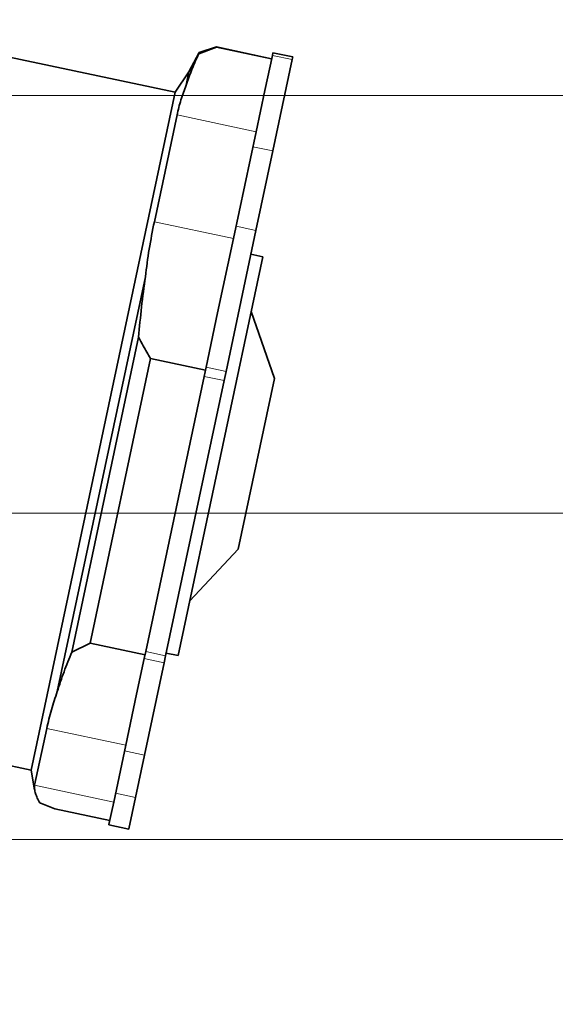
# Model space of a CAD drawing. Header units: millimetres. Extents: x 0 to 12429, y 0 to 8400.
# Tile 21 of 139: x 3188 to 3451, y 3474 to 3957. Entities that reach past the tile are written whole.
import ezdxf

# ---------------------------------------------------------------- set-up
doc = ezdxf.new("R2010")
doc.units = ezdxf.units.MM
doc.header["$LTSCALE"] = 20
doc.styles.add('SLDTEXTSTYLE0', font='TXT', dxfattribs={"width": 0.605})
doc.dimstyles.new('SLDDIMSTYLE3', dxfattribs={"dimtxt": 70, "dimasz": 70, "dimexe": 0, "dimexo": 0.0625, "dimgap": 17.5, "dimtad": 1, "dimdec": 1, "dimrnd": 1e-09, "dimzin": 12, "dimdsep": 46, "dimtxsty": 'SLDTEXTSTYLE0', "dimsah": 1, "dimcen": 0.09, "dimadec": 0, "dimazin": 3, "dimtfac": 1, "dimtofl": 0, "dimtmove": 0, "dimatfit": 3, "dimfxl": 1, "dimfrac": 2, "dimtolj": 1, "dimtzin": 12, "dimarcsym": 0})
doc.dimstyles.new('SLDDIMSTYLE4', dxfattribs={"dimtxt": 70, "dimasz": 70, "dimexe": 0, "dimexo": 0.0625, "dimgap": 17.5, "dimtad": 0, "dimtih": 1, "dimtoh": 1, "dimdec": 1, "dimrnd": 1e-09, "dimzin": 12, "dimdsep": 46, "dimtxsty": 'SLDTEXTSTYLE0', "dimblk1": 'NONE', "dimsah": 1, "dimcen": 0, "dimadec": 0, "dimazin": 3, "dimtfac": 1, "dimtmove": 0, "dimatfit": 3, "dimldrblk": 'NONE', "dimfxl": 1, "dimfrac": 2, "dimtolj": 1, "dimtzin": 12, "dimarcsym": 0})
doc.dimstyles.new('SLDDIMSTYLE7', dxfattribs={"dimtxt": 70, "dimasz": 70, "dimexe": 0, "dimexo": 0.0625, "dimgap": -17.5, "dimtad": 1, "dimdec": 1, "dimrnd": 1e-09, "dimzin": 12, "dimdsep": 46, "dimtxsty": 'SLDTEXTSTYLE0', "dimsah": 1, "dimcen": 0.09, "dimadec": 0, "dimazin": 3, "dimtfac": 1, "dimtmove": 0, "dimatfit": 0, "dimfxl": 1, "dimfrac": 2, "dimtolj": 1, "dimarcsym": 0})

# ---------------------------------------------------------------- blocks, each defined once
blk = doc.blocks.new('SW_SYMBOL_HOLE_DEPTH')
at = {"color": 0, "linetype": 'Continuous', "lineweight": 18}
for p, q in [((0, 17500), (16000, 17500)), ((8000, 17500), (8000, 1500)), ((2000, 11100), (8000, 1500)), ((14000, 11100), (8000, 1500))]:
    blk.add_line(p, q, dxfattribs=at)
blk = doc.blocks.new('_D_38')
at = {"color": 7, "linetype": 'Continuous', "lineweight": 0}
for p, q in [((4173.95, 3683.08), (4173.95, 2589.58)), ((4629.95, 3065.9), (4629.95, 2589.58)), ((4173.95, 2619.58), (3277.01, 2619.58)), ((4173.95, 2619.58), (4629.95, 2619.58))]:
    blk.add_line(p, q, dxfattribs=at)
at = {"color": 7, "linetype": 'Continuous', "lineweight": 18}
for points in [[(4173.95, 2619.58), (4243.95, 2609.58), (4243.95, 2629.58)], [(4629.95, 2619.58), (4559.95, 2629.58), (4559.95, 2609.58)]]:
    blk.add_solid(points, dxfattribs=at)
at = {"color": 7, "linetype": 'Continuous', "lineweight": 18, "xscale": 0.0045117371, "yscale": 0.0045117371, "zscale": 0.0045117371}
blk.add_blockref('SW_SYMBOL_HOLE_DEPTH', (3838.27, 2629.7), dxfattribs=at)
at = {"color": 7, "linetype": 'Continuous', "lineweight": 18, "char_height": 70, "attachment_point": 1, "style": 'SLDTEXTSTYLE0'}
for s, insert in [('(4x M12', (3463.67, 2710.01)), ('20)', (3934.96, 2710.01)), ('456', (3277.01, 2710.01))]:
    blk.add_mtext(s, dxfattribs=dict(at, insert=insert))
blk = doc.blocks.new('_D_49')
at = {"color": 7, "linetype": 'Continuous', "lineweight": 0}
for p, q in [((2457.43, 3919.58), (3752.59, 3919.58)), ((3722.59, 3919.58), (3722.59, 3554.58)), ((2735.43, 3554.58), (3752.59, 3554.58))]:
    blk.add_line(p, q, dxfattribs=at)
at = {"color": 7, "linetype": 'Continuous', "lineweight": 18}
for points in [[(3722.59, 3919.58), (3712.59, 3849.58), (3732.59, 3849.58)], [(3722.59, 3554.58), (3732.59, 3624.58), (3712.59, 3624.58)]]:
    blk.add_solid(points, dxfattribs=at)
at = {"color": 7, "linetype": 'Continuous', "lineweight": 18, "insert": (3632.36, 3656.87), "char_height": 70, "attachment_point": 1, "rotation": 90, "style": 'SLDTEXTSTYLE0'}
blk.add_mtext('365', dxfattribs=at)
blk = doc.blocks.new('_D_51')
at = {"color": 7, "linetype": 'Continuous', "lineweight": 0}
for p, q in [((3582.59, 3714.58), (3582.59, 3834.58)), ((2735.43, 3714.58), (3612.59, 3714.58)), ((3582.59, 3554.58), (3582.59, 3714.58)), ((2735.43, 3554.58), (3612.59, 3554.58)), ((3582.59, 3554.58), (3582.59, 3241.52)), ((3453.67, 3249.54), (3453.67, 3458.08)), ((3453.67, 3458.08), (3561.1, 3458.08)), ((3561.1, 3458.08), (3561.1, 3249.54)), ((3561.1, 3249.54), (3453.67, 3249.54))]:
    blk.add_line(p, q, dxfattribs=at)
at = {"color": 7, "linetype": 'Continuous', "lineweight": 18}
for points in [[(3582.59, 3714.58), (3592.59, 3784.58), (3572.59, 3784.58)], [(3582.59, 3554.58), (3572.59, 3484.58), (3592.59, 3484.58)]]:
    blk.add_solid(points, dxfattribs=at)
at = {"color": 7, "linetype": 'Continuous', "lineweight": 18, "insert": (3470.87, 3273.6), "char_height": 70, "attachment_point": 1, "rotation": 90, "style": 'SLDTEXTSTYLE0'}
blk.add_mtext('160', dxfattribs=at)
blk = doc.blocks.new('_D_52')
at = {"color": 7, "linetype": 'Continuous', "lineweight": 0}
for p, q in [((2800.77, 3558.21), (2806.09, 3550.95)), ((2806.09, 3550.95), (3170.33, 3054.02)), ((3170.33, 3054.02), (3290.33, 3054.02))]:
    blk.add_line(p, q, dxfattribs=at)
at = {"color": 7, "linetype": 'Continuous', "lineweight": 18}
blk.add_solid([(2806.09, 3550.95), (2839.4, 3488.58), (2855.54, 3500.4)], dxfattribs=at)
at = {"color": 7, "linetype": 'Continuous', "lineweight": 18, "insert": (3290.33, 3090.54), "char_height": 70, "attachment_point": 1, "style": 'SLDTEXTSTYLE0'}
blk.add_mtext('3x M10 Through', dxfattribs=at)
blk = doc.blocks.new('_None')

msp = doc.modelspace()

# ---------------------------------------------------------------- linework, layer by layer
at = {"color": 7, "linetype": 'Continuous', "lineweight": 35}
for p, q in [((3263.938403, 3921.090805), (3096.29405, 3956.726877)), ((3275.601586, 3940.011093), (3284.334188, 3943.247044)), ((3284.352323, 3943.332354), (3275.738239, 3940.653956)), ((3284.352323, 3943.332354), (3284.334188, 3943.247044)), ((3284.334188, 3943.247044), (3311.339798, 3937.506475)), ((3311.357932, 3937.591785), (3284.352323, 3943.332354)), ((3275.738239, 3940.653956), (3270.722908, 3931.108315)), ((3275.601586, 3940.011093), (3275.738239, 3940.653956)), ((3311.70462, 3939.222723), (3308.029199, 3921.932276)), ((3311.979381, 3940.515292), (3311.70462, 3939.222723)), ((3321.48607, 3937.143486), (3311.96263, 3892.341946)), ((3311.981704, 3940.52622), (3311.979381, 3940.515292)), ((3321.763154, 3938.446983), (3311.981704, 3940.52622)), ((3321.760831, 3938.436054), (3321.48607, 3937.143486)), ((3321.763154, 3938.446983), (3321.760831, 3938.436054)), ((3270.722908, 3931.108315), (3263.938403, 3921.090805)), ((3269.324793, 3924.531101), (3270.722908, 3931.108315)), ((3228.591361, 3754.806149), (3263.938403, 3921.090805)), ((3308.029199, 3921.932276), (3303.739286, 3901.751052)), ((3253.762145, 3857.588835), (3264.904466, 3910.006149)), ((3303.739286, 3901.751052), (3292.596965, 3849.333738)), ((3311.96263, 3892.341946), (3303.67589, 3853.358264)), ((3303.67589, 3853.358264), (3288.95082, 3784.086467)), ((3292.596965, 3849.333738), (3284.852278, 3812.900062)), ((3307.04757, 3840.363082), (3301.1787, 3841.610625)), ((3307.04757, 3840.363082), (3265.462814, 3644.734076)), ((3206.099119, 3627.095764), (3249.359219, 3830.606168)), ((3284.852278, 3812.900062), (3279.16937, 3786.165705)), ((3312.757576, 3780.654729), (3301.352141, 3813.569823)), ((3213.197591, 3646.441221), (3246.042711, 3800.95597)), ((3251.869959, 3790.524134), (3222.179042, 3650.847837)), ((3251.869959, 3790.524134), (3278.875569, 3784.783566)), ((3279.16937, 3786.165705), (3278.221271, 3781.705522)), ((3288.95082, 3784.086467), (3288.002721, 3779.626284)), ((3278.221271, 3781.705522), (3249.537907, 3646.769104)), ((3288.002721, 3779.626284), (3259.319357, 3644.689866)), ((3312.757576, 3780.654729), (3294.96603, 3696.957173)), ((3193.244318, 3588.521494), (3228.591361, 3754.806149)), ((3271.158244, 3671.527335), (3294.96603, 3696.957173)), ((3213.197591, 3646.441221), (3222.179042, 3650.847837)), ((3222.179042, 3650.847837), (3249.184651, 3645.107268)), ((3248.799586, 3643.295789), (3245.078581, 3625.790899)), ((3249.537907, 3646.769104), (3248.799586, 3643.295789)), ((3259.319357, 3644.689866), (3258.581036, 3641.216551)), ((3259.593944, 3645.981618), (3265.462814, 3644.734076)), ((3258.581036, 3641.216551), (3248.939483, 3595.859367)), ((3245.078581, 3625.790899), (3239.757888, 3600.760528)), ((3194.994362, 3581.124955), (3200.923068, 3609.015626)), ((3108.423087, 3606.551899), (3193.244318, 3588.521494)), ((3239.757888, 3600.760528), (3233.829183, 3572.869858)), ((3248.939483, 3595.859367), (3244.530201, 3575.116583)), ((3193.244318, 3588.521494), (3194.978001, 3578.795513)), ((3244.530201, 3575.116583), (3241.269391, 3559.776613)), ((3233.829183, 3572.869858), (3232.746399, 3567.77607)), ((3204.905186, 3569.585674), (3231.910796, 3563.845106)), ((3232.746399, 3567.77607), (3231.487941, 3561.85585)), ((3231.487941, 3561.85585), (3231.457624, 3561.713231)), ((3231.457624, 3561.713231), (3241.239075, 3559.633993)), ((3241.269391, 3559.776613), (3241.239075, 3559.633993))]:
    msp.add_line(p, q, dxfattribs=at)
at = {"color": 8, "linetype": 'Continuous', "lineweight": 18}
for p, q in [((3321.48607, 3937.143486), (3311.70462, 3939.222723)), ((3321.760831, 3938.436054), (3311.979381, 3940.515292)), ((3264.904466, 3910.006149), (3303.739286, 3901.751052)), ((3311.96263, 3892.341946), (3302.18118, 3894.421184)), ((3253.762145, 3857.588835), (3292.596965, 3849.333738)), ((3303.67589, 3853.358264), (3293.894439, 3855.437502)), ((3288.95082, 3784.086467), (3279.16937, 3786.165705)), ((3288.002721, 3779.626284), (3278.221271, 3781.705522)), ((3258.581036, 3641.216551), (3248.799586, 3643.295789)), ((3259.319357, 3644.689866), (3249.537907, 3646.769104)), ((3200.923068, 3609.015626), (3239.757888, 3600.760528)), ((3248.939483, 3595.859367), (3239.158033, 3597.938605)), ((3194.994362, 3581.124955), (3233.829183, 3572.869858)), ((3244.530201, 3575.116583), (3234.74875, 3577.195821)), ((3241.269391, 3559.776613), (3231.487941, 3561.85585))]:
    msp.add_line(p, q, dxfattribs=at)
at = {"color": 7, "linetype": 'Continuous', "lineweight": 35}
for points, knots in [([(3269.324793, 3924.531101), (3270.256092, 3927.138818), (3272.119317, 3932.356004), (3274.44057, 3937.458826), (3275.601586, 3940.011093)], [0, 0, 0, 0, 0.4998320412, 1, 1, 1, 1]), ([(3264.904466, 3910.006149), (3265.483213, 3912.461496), (3266.641552, 3917.37578), (3268.429944, 3922.144832), (3269.324793, 3924.531101)], [0, 0, 0, 0, 0.4996345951, 1, 1, 1, 1]), ([(3249.359219, 3830.606168), (3249.933467, 3835.128767), (3251.082787, 3844.180443), (3252.8686, 3853.117239), (3253.762145, 3857.588835)], [0, 0, 0, 0, 0.4996421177, 1, 1, 1, 1]), ([(3246.042711, 3800.95597), (3246.478382, 3805.913284), (3247.35, 3815.831049), (3248.689338, 3825.680089), (3249.359219, 3830.606168)], [0, 0, 0, 0, 0.4998417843, 1, 1, 1, 1]), ([(3251.869959, 3790.524134), (3250.663383, 3792.579008), (3248.637019, 3796.030031), (3246.789959, 3799.537134), (3246.042711, 3800.95597)], [0, 0, 0, 0, 0.5954392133, 1, 1, 1, 1]), ([(3206.099119, 3627.095764), (3207.167526, 3630.348486), (3209.305059, 3636.856115), (3211.89979, 3643.245471), (3213.197591, 3646.441221)], [0, 0, 0, 0, 0.4998320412, 1, 1, 1, 1]), ([(3200.923068, 3609.015626), (3201.627814, 3612.063719), (3203.038338, 3618.164365), (3205.078361, 3624.117181), (3206.099119, 3627.095764)], [0, 0, 0, 0, 0.4996345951, 1, 1, 1, 1]), ([(3195.475659, 3577.119351), (3195.237345, 3577.819379), (3194.760377, 3579.220439), (3194.91633, 3580.489814), (3194.994362, 3581.124955)], [0, 0, 0, 0, 0.4996421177, 1, 1, 1, 1]), ([(3197.469643, 3572.451536), (3197.021854, 3573.252751), (3196.125993, 3574.855689), (3195.692482, 3576.364638), (3195.475659, 3577.119351)], [0, 0, 0, 0, 0.49984178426, 1, 1, 1, 1]), ([(3204.905186, 3569.585674), (3202.686533, 3570.427011), (3200.145417, 3571.39063), (3197.770958, 3572.332068), (3197.469643, 3572.451536)], [0, 0, 0, 0, 0.8731014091, 1, 1, 1, 1])]:
    msp.add_open_spline(points, degree=3, knots=knots, dxfattribs=at)

# ---------------------------------------------------------------- dimensions: what is measured, and where the dimension line sits
at = {"color": 7, "linetype": 'Continuous', "lineweight": 18}
for base, p1, p2, dimstyle, picture, middle in [((3722.590483, 3554.579774), (2453.426827, 3919.579774), (2731.426827, 3554.579774), 'SLDDIMSTYLE3', '_D_49', (3722.590483, 3737.079774)), ((3582.590483, 3714.579774), (2731.426827, 3554.579774), (2731.426827, 3714.579774), 'SLDDIMSTYLE7', '_D_51', (3582.590483, 3353.809001))]:
    dim = msp.add_linear_dim(base=base, p1=p1, p2=p2, angle=90, dimstyle=dimstyle, dxfattribs=at)
    dim.commit()
    dim.dimension.update_dxf_attribs({"geometry": picture, "text_midpoint": middle, "dimtype": 160})
dim = msp.add_linear_dim(base=(4629.947016, 2619.579774), p1=(4173.947016, 3687.079774), p2=(4629.947016, 3069.902689), text='<> (4x M12 {\\fGDT;x}20)', dimstyle='SLDDIMSTYLE3', dxfattribs=at)
dim.commit()
dim.dimension.update_dxf_attribs({"geometry": '_D_38', "text_midpoint": (3675.447016, 2619.579774), "dimtype": 160})
dim = msp.add_diameter_dim_2p(p1=(2800.766521, 3558.209205), p2=(2806.087133, 3550.950343), text='3x M10 Through', dimstyle='SLDDIMSTYLE4', override={"dimpost": '<>'}, dxfattribs=at)
dim.commit()
dim.dimension.update_dxf_attribs({"geometry": '_D_52', "text_midpoint": (3640.426852, 3054.017748), "dimtype": 163})

doc.saveas('drawing.dxf')
